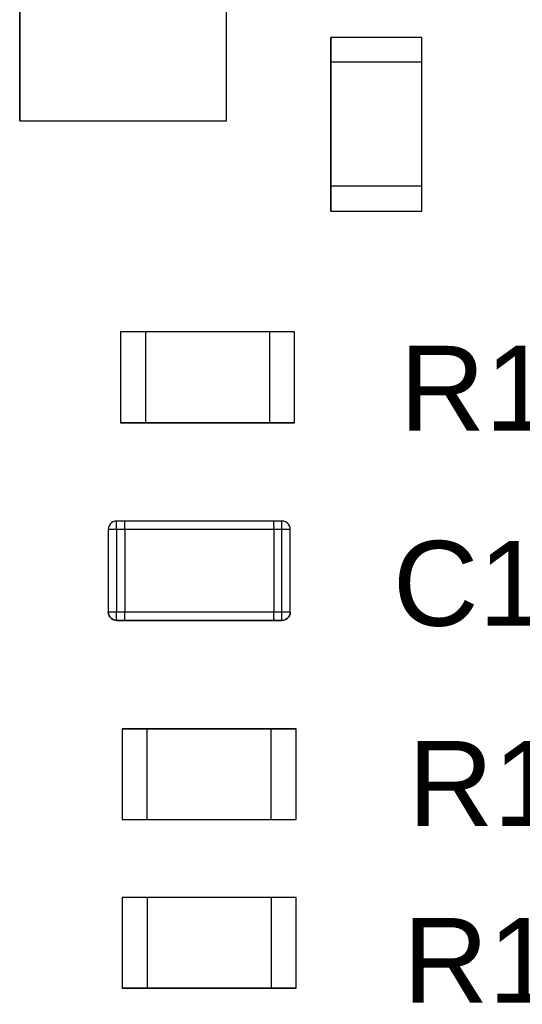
# Model space of a CAD drawing. Header units: inches. Extents: x 0 to 474, y -297 to 0.
# Tile 10 of 256: x 189.54 to 192.58, y -185.68 to -179.73. Entities that reach past the tile are written whole.
import ezdxf

# ---------------------------------------------------------------- set-up
doc = ezdxf.new("R2010")
doc.units = ezdxf.units.IN
doc.header["$MEASUREMENT"] = 0
doc.styles.add('Arial0', font='arial.ttf', dxfattribs={"height": 3.644212})

msp = doc.modelspace()

# ---------------------------------------------------------------- linework, layer by layer
at = {"color": 7, "true_color": 0xffffff}
for p, q in [((189.5448, -178.6398), (189.5448, -180.3398)), ((189.5448, -180.3398), (189.5448, -178.6398)), ((190.7948, -180.3398), (190.7948, -178.6398)), ((190.7948, -180.3398), (190.7948, -178.6398)), ((191.9748, -179.8348), (191.4248, -179.8348)), ((191.4248, -179.8348), (191.4248, -179.9848)), ((191.4248, -179.9848), (191.4248, -179.8348)), ((191.9748, -179.8348), (191.4248, -179.8348)), ((191.9748, -179.9848), (191.9748, -179.8348)), ((191.9748, -179.9848), (191.9748, -179.8348)), ((191.4248, -179.9848), (191.4248, -180.7348)), ((191.4248, -180.7348), (191.4248, -179.9848)), ((191.9748, -179.9848), (191.4248, -179.9848)), ((191.4248, -180.7348), (191.4248, -179.9848)), ((191.9748, -179.9848), (191.4248, -179.9848)), ((191.9748, -180.7348), (191.9748, -179.9848)), ((191.9748, -180.7348), (191.9748, -179.9848)), ((191.9748, -180.7348), (191.9748, -179.9848)), ((189.5448, -180.3398), (190.7948, -180.3398)), ((189.5448, -180.3398), (190.7948, -180.3398)), ((191.4248, -180.7348), (191.4248, -180.8848)), ((191.4248, -180.8848), (191.4248, -180.7348)), ((191.9748, -180.7348), (191.4248, -180.7348)), ((191.9748, -180.7348), (191.4248, -180.7348)), ((191.9748, -180.8848), (191.9748, -180.7348)), ((191.9748, -180.8848), (191.9748, -180.7348)), ((191.4248, -180.8848), (191.9748, -180.8848)), ((191.4248, -180.8848), (191.9748, -180.8848)), ((190.3048, -181.6148), (190.1548, -181.6148)), ((190.1548, -181.6148), (190.1548, -182.1648)), ((190.3048, -181.6148), (190.1548, -181.6148)), ((190.1548, -181.6148), (190.1548, -182.1648)), ((191.0548, -181.6148), (190.3048, -181.6148)), ((191.0548, -181.6148), (190.3048, -181.6148)), ((190.3048, -181.6148), (190.3048, -182.1648)), ((191.0548, -181.6148), (190.3048, -181.6148)), ((190.3048, -181.6148), (190.3048, -182.1648)), ((191.2048, -181.6148), (191.0548, -181.6148)), ((191.0548, -181.6148), (191.0548, -182.1648)), ((191.2048, -181.6148), (191.0548, -181.6148)), ((191.0548, -181.6148), (191.0548, -182.1648)), ((191.2048, -182.1648), (191.2048, -181.6148)), ((191.2048, -182.1648), (191.2048, -181.6148)), ((190.1548, -182.1648), (190.3048, -182.1648)), ((190.3048, -182.1648), (190.1548, -182.1648)), ((190.3048, -182.1648), (191.0548, -182.1648)), ((191.0548, -182.1648), (190.3048, -182.1648)), ((191.0548, -182.1648), (190.3048, -182.1648)), ((191.0548, -182.1648), (191.2048, -182.1648)), ((191.2048, -182.1648), (191.0548, -182.1648)), ((190.0848, -182.7878), (190.0808, -182.7988)), ((190.0848, -182.7878), (190.0808, -182.7988)), ((190.0908, -182.7788), (190.0848, -182.7878)), ((190.0908, -182.7788), (190.0848, -182.7878)), ((190.0988, -182.7708), (190.0908, -182.7788)), ((190.0988, -182.7708), (190.0908, -182.7788)), ((190.1078, -182.7648), (190.0988, -182.7708)), ((190.1078, -182.7648), (190.0988, -182.7708)), ((190.1188, -182.7608), (190.1078, -182.7648)), ((190.1188, -182.7608), (190.1078, -182.7648)), ((190.1298, -182.7598), (190.1188, -182.7608)), ((190.1298, -182.7608), (190.1188, -182.7608)), ((190.1798, -182.7598), (190.1298, -182.7598)), ((190.1298, -182.7598), (190.1298, -182.7608)), ((190.1798, -182.7598), (190.1298, -182.7598)), ((190.1298, -182.7608), (190.1298, -182.7598)), ((190.1298, -182.7648), (190.1298, -182.7608)), ((190.1298, -182.7708), (190.1298, -182.7648)), ((190.1298, -182.7788), (190.1298, -182.7708)), ((190.1298, -182.7878), (190.1298, -182.7788)), ((190.1298, -182.7988), (190.1298, -182.7878)), ((191.0798, -182.7598), (190.1798, -182.7598)), ((190.1798, -182.7608), (190.1798, -182.7598)), ((190.1798, -182.7608), (190.1798, -182.7598)), ((191.0798, -182.7598), (190.1798, -182.7598)), ((190.1798, -182.7648), (190.1798, -182.7608)), ((190.1798, -182.7648), (190.1798, -182.7608)), ((190.1798, -182.7708), (190.1798, -182.7648)), ((190.1798, -182.7708), (190.1798, -182.7648)), ((190.1798, -182.7788), (190.1798, -182.7708)), ((190.1798, -182.7788), (190.1798, -182.7708)), ((190.1798, -182.7878), (190.1798, -182.7788)), ((190.1798, -182.7878), (190.1798, -182.7788)), ((190.1798, -182.7988), (190.1798, -182.7878)), ((190.1798, -182.7988), (190.1798, -182.7878)), ((191.1298, -182.7598), (191.0798, -182.7598)), ((191.0798, -182.7608), (191.0798, -182.7598)), ((191.1298, -182.7598), (191.0798, -182.7598)), ((191.0798, -182.7608), (191.0798, -182.7598)), ((191.0798, -182.7648), (191.0798, -182.7608)), ((191.0798, -182.7648), (191.0798, -182.7608)), ((191.0798, -182.7708), (191.0798, -182.7648)), ((191.0798, -182.7708), (191.0798, -182.7648)), ((191.0798, -182.7788), (191.0798, -182.7708)), ((191.0798, -182.7788), (191.0798, -182.7708)), ((191.0798, -182.7878), (191.0798, -182.7788)), ((191.0798, -182.7878), (191.0798, -182.7788)), ((191.0798, -182.7878), (191.0798, -182.7988)), ((191.0798, -182.7878), (191.0798, -182.7988)), ((191.1408, -182.7608), (191.1298, -182.7598)), ((191.1408, -182.7608), (191.1298, -182.7598)), ((191.1298, -182.7608), (191.1298, -182.7598)), ((191.1298, -182.7648), (191.1298, -182.7608)), ((191.1298, -182.7708), (191.1298, -182.7648)), ((191.1298, -182.7788), (191.1298, -182.7708)), ((191.1298, -182.7878), (191.1298, -182.7788)), ((191.1298, -182.7988), (191.1298, -182.7878)), ((191.1518, -182.7648), (191.1408, -182.7608)), ((191.1518, -182.7648), (191.1408, -182.7608)), ((191.1608, -182.7708), (191.1518, -182.7648)), ((191.1608, -182.7708), (191.1518, -182.7648)), ((191.1688, -182.7788), (191.1608, -182.7708)), ((191.1688, -182.7788), (191.1608, -182.7708)), ((191.1748, -182.7878), (191.1688, -182.7788)), ((191.1748, -182.7878), (191.1688, -182.7788)), ((191.1788, -182.7988), (191.1748, -182.7878)), ((191.1788, -182.7988), (191.1748, -182.7878)), ((190.0808, -182.7988), (190.0798, -182.8098)), ((190.0808, -182.7988), (190.0798, -182.8098)), ((190.0798, -182.8098), (190.0798, -183.3098)), ((190.0798, -182.8098), (190.0798, -183.3098)), ((190.0808, -182.8098), (190.0798, -182.8098)), ((190.0848, -182.8098), (190.0808, -182.8098)), ((190.0908, -182.8098), (190.0848, -182.8098)), ((190.0988, -182.8098), (190.0908, -182.8098)), ((190.1078, -182.8098), (190.0988, -182.8098)), ((190.1188, -182.8098), (190.1078, -182.8098)), ((190.1298, -182.8098), (190.1188, -182.8098)), ((190.1298, -182.8098), (190.1298, -182.7988)), ((190.1298, -182.8098), (190.1298, -183.3098)), ((190.1798, -182.8098), (190.1298, -182.8098)), ((190.1798, -182.8098), (190.1798, -182.7988)), ((190.1798, -182.8098), (190.1798, -182.7988)), ((190.1798, -182.8098), (190.1798, -183.3098)), ((190.1798, -182.8098), (190.1798, -183.3098)), ((191.0798, -182.8098), (190.1798, -182.8098)), ((191.0798, -182.8098), (191.0798, -182.7988)), ((191.0798, -182.8098), (191.0798, -182.7988)), ((191.0798, -182.8098), (191.0798, -183.3098)), ((191.0798, -182.8098), (191.0798, -183.3098)), ((191.1298, -182.8098), (191.0798, -182.8098)), ((191.1298, -182.8098), (191.1298, -182.7988)), ((191.1298, -183.3098), (191.1298, -182.8098)), ((191.1408, -182.8098), (191.1298, -182.8098)), ((191.1518, -182.8098), (191.1408, -182.8098)), ((191.1608, -182.8098), (191.1518, -182.8098)), ((191.1688, -182.8098), (191.1608, -182.8098)), ((191.1748, -182.8098), (191.1688, -182.8098)), ((191.1788, -182.8098), (191.1748, -182.8098)), ((191.1798, -182.8098), (191.1788, -182.7988)), ((191.1798, -182.8098), (191.1788, -182.7988)), ((191.1798, -182.8098), (191.1788, -182.8098)), ((191.1798, -183.3098), (191.1798, -182.8098)), ((191.1798, -183.3098), (191.1798, -182.8098)), ((190.0798, -183.3098), (190.0808, -183.3208)), ((190.0808, -183.3208), (190.0798, -183.3098)), ((190.0808, -183.3098), (190.0798, -183.3098)), ((190.0848, -183.3098), (190.0808, -183.3098)), ((190.0808, -183.3208), (190.0848, -183.3318)), ((190.0848, -183.3318), (190.0808, -183.3208)), ((190.0908, -183.3098), (190.0848, -183.3098)), ((190.0988, -183.3098), (190.0908, -183.3098)), ((190.1078, -183.3098), (190.0988, -183.3098)), ((190.1188, -183.3098), (190.1078, -183.3098)), ((190.1298, -183.3098), (190.1188, -183.3098)), ((190.1298, -183.3208), (190.1298, -183.3098)), ((190.1798, -183.3098), (190.1298, -183.3098)), ((190.1298, -183.3318), (190.1298, -183.3208)), ((190.1798, -183.3208), (190.1798, -183.3098)), ((190.1798, -183.3208), (190.1798, -183.3098)), ((191.0798, -183.3098), (190.1798, -183.3098)), ((190.1798, -183.3318), (190.1798, -183.3208)), ((190.1798, -183.3318), (190.1798, -183.3208)), ((191.0798, -183.3208), (191.0798, -183.3098)), ((191.0798, -183.3208), (191.0798, -183.3098)), ((191.1298, -183.3098), (191.0798, -183.3098)), ((191.0798, -183.3318), (191.0798, -183.3208)), ((191.0798, -183.3318), (191.0798, -183.3208)), ((191.1298, -183.3208), (191.1298, -183.3098)), ((191.1408, -183.3098), (191.1298, -183.3098)), ((191.1298, -183.3318), (191.1298, -183.3208)), ((191.1518, -183.3098), (191.1408, -183.3098)), ((191.1608, -183.3098), (191.1518, -183.3098)), ((191.1688, -183.3098), (191.1608, -183.3098)), ((191.1748, -183.3098), (191.1688, -183.3098)), ((191.1788, -183.3098), (191.1748, -183.3098)), ((191.1748, -183.3318), (191.1788, -183.3208)), ((191.1788, -183.3208), (191.1748, -183.3318)), ((191.1788, -183.3208), (191.1798, -183.3098)), ((191.1798, -183.3098), (191.1788, -183.3208)), ((191.1798, -183.3098), (191.1788, -183.3098)), ((190.0848, -183.3318), (190.0908, -183.3408)), ((190.0908, -183.3408), (190.0848, -183.3318)), ((190.0908, -183.3408), (190.0988, -183.3488)), ((190.0988, -183.3488), (190.0908, -183.3408)), ((190.0988, -183.3488), (190.1078, -183.3548)), ((190.1078, -183.3548), (190.0988, -183.3488)), ((190.1078, -183.3548), (190.1188, -183.3588)), ((190.1188, -183.3588), (190.1078, -183.3548)), ((190.1188, -183.3588), (190.1298, -183.3588)), ((190.1298, -183.3598), (190.1188, -183.3588)), ((190.1298, -183.3408), (190.1298, -183.3318)), ((190.1298, -183.3488), (190.1298, -183.3408)), ((190.1298, -183.3548), (190.1298, -183.3488)), ((190.1298, -183.3588), (190.1298, -183.3548)), ((190.1298, -183.3588), (190.1298, -183.3598)), ((190.1298, -183.3598), (190.1298, -183.3588)), ((190.1298, -183.3598), (190.1798, -183.3598)), ((190.1798, -183.3598), (190.1298, -183.3598)), ((190.1798, -183.3408), (190.1798, -183.3318)), ((190.1798, -183.3408), (190.1798, -183.3318)), ((190.1798, -183.3488), (190.1798, -183.3408)), ((190.1798, -183.3488), (190.1798, -183.3408)), ((190.1798, -183.3548), (190.1798, -183.3488)), ((190.1798, -183.3548), (190.1798, -183.3488)), ((190.1798, -183.3588), (190.1798, -183.3548)), ((190.1798, -183.3588), (190.1798, -183.3548)), ((190.1798, -183.3598), (190.1798, -183.3588)), ((190.1798, -183.3598), (190.1798, -183.3588)), ((190.1798, -183.3598), (191.0798, -183.3598)), ((191.0798, -183.3598), (190.1798, -183.3598)), ((191.0798, -183.3408), (191.0798, -183.3318)), ((191.0798, -183.3408), (191.0798, -183.3318)), ((191.0798, -183.3488), (191.0798, -183.3408)), ((191.0798, -183.3488), (191.0798, -183.3408)), ((191.0798, -183.3488), (191.0798, -183.3548)), ((191.0798, -183.3488), (191.0798, -183.3548)), ((191.0798, -183.3588), (191.0798, -183.3548)), ((191.0798, -183.3588), (191.0798, -183.3548)), ((191.0798, -183.3598), (191.0798, -183.3588)), ((191.0798, -183.3598), (191.0798, -183.3588)), ((191.0798, -183.3598), (191.1298, -183.3598)), ((191.1298, -183.3598), (191.0798, -183.3598)), ((191.1298, -183.3408), (191.1298, -183.3318)), ((191.1298, -183.3488), (191.1298, -183.3408)), ((191.1298, -183.3548), (191.1298, -183.3488)), ((191.1298, -183.3588), (191.1298, -183.3548)), ((191.1298, -183.3598), (191.1408, -183.3588)), ((191.1408, -183.3588), (191.1298, -183.3598)), ((191.1298, -183.3598), (191.1298, -183.3588)), ((191.1408, -183.3588), (191.1518, -183.3548)), ((191.1518, -183.3548), (191.1408, -183.3588)), ((191.1518, -183.3548), (191.1608, -183.3488)), ((191.1608, -183.3488), (191.1518, -183.3548)), ((191.1608, -183.3488), (191.1688, -183.3408)), ((191.1688, -183.3408), (191.1608, -183.3488)), ((191.1688, -183.3408), (191.1748, -183.3318)), ((191.1748, -183.3318), (191.1688, -183.3408)), ((190.1648, -184.0148), (190.1648, -184.5648)), ((190.3148, -184.0148), (190.1648, -184.0148)), ((190.1648, -184.0148), (190.3148, -184.0148)), ((190.1648, -184.0148), (190.1648, -184.5648)), ((191.0648, -184.0148), (190.3148, -184.0148)), ((190.3148, -184.0148), (191.0648, -184.0148)), ((190.3148, -184.5648), (190.3148, -184.0148)), ((190.3148, -184.0148), (191.0648, -184.0148)), ((190.3148, -184.5648), (190.3148, -184.0148)), ((191.2148, -184.0148), (191.0648, -184.0148)), ((191.0648, -184.5648), (191.0648, -184.0148)), ((191.0648, -184.0148), (191.2148, -184.0148)), ((191.0648, -184.5648), (191.0648, -184.0148)), ((191.2148, -184.5648), (191.2148, -184.0148)), ((191.2148, -184.5648), (191.2148, -184.0148)), ((190.1648, -184.5648), (190.3148, -184.5648)), ((190.1648, -184.5648), (190.3148, -184.5648)), ((190.3148, -184.5648), (191.0648, -184.5648)), ((190.3148, -184.5648), (191.0648, -184.5648)), ((190.3148, -184.5648), (191.0648, -184.5648)), ((191.0648, -184.5648), (191.2148, -184.5648)), ((191.0648, -184.5648), (191.2148, -184.5648)), ((190.3148, -185.0348), (190.1648, -185.0348)), ((190.1648, -185.0348), (190.1648, -185.5848)), ((190.3148, -185.0348), (190.1648, -185.0348)), ((190.1648, -185.0348), (190.1648, -185.5848)), ((191.0648, -185.0348), (190.3148, -185.0348)), ((191.0648, -185.0348), (190.3148, -185.0348)), ((190.3148, -185.0348), (190.3148, -185.5848)), ((191.0648, -185.0348), (190.3148, -185.0348)), ((190.3148, -185.0348), (190.3148, -185.5848)), ((191.2148, -185.0348), (191.0648, -185.0348)), ((191.0648, -185.0348), (191.0648, -185.5848)), ((191.2148, -185.0348), (191.0648, -185.0348)), ((191.0648, -185.0348), (191.0648, -185.5848)), ((191.2148, -185.5848), (191.2148, -185.0348)), ((191.2148, -185.5848), (191.2148, -185.0348)), ((190.1648, -185.5848), (190.3148, -185.5848)), ((190.3148, -185.5848), (190.1648, -185.5848)), ((190.3148, -185.5848), (191.0648, -185.5848)), ((191.0648, -185.5848), (190.3148, -185.5848)), ((191.0648, -185.5848), (190.3148, -185.5848)), ((191.0648, -185.5848), (191.2148, -185.5848)), ((191.2148, -185.5848), (191.0648, -185.5848))]:
    msp.add_line(p, q, dxfattribs=at)
at = {"color": 18, "true_color": 0x000000}
for p, q in [((189.5448, -178.6398), (189.5448, -180.3398)), ((189.5448, -180.3398), (189.5448, -178.6398)), ((190.7948, -180.3398), (190.7948, -178.6398)), ((190.7948, -180.3398), (190.7948, -178.6398)), ((191.9748, -179.8348), (191.4248, -179.8348)), ((191.4248, -179.8348), (191.4248, -179.9848)), ((191.4248, -179.9848), (191.4248, -179.8348)), ((191.9748, -179.8348), (191.4248, -179.8348)), ((191.9748, -179.9848), (191.9748, -179.8348)), ((191.9748, -179.9848), (191.9748, -179.8348)), ((191.4248, -179.9848), (191.4248, -180.7348)), ((191.4248, -180.7348), (191.4248, -179.9848)), ((191.9748, -179.9848), (191.4248, -179.9848)), ((191.4248, -180.7348), (191.4248, -179.9848)), ((191.9748, -179.9848), (191.4248, -179.9848)), ((191.9748, -180.7348), (191.9748, -179.9848)), ((191.9748, -180.7348), (191.9748, -179.9848)), ((191.9748, -180.7348), (191.9748, -179.9848)), ((189.5448, -180.3398), (190.7948, -180.3398)), ((189.5448, -180.3398), (190.7948, -180.3398)), ((191.4248, -180.7348), (191.4248, -180.8848)), ((191.4248, -180.8848), (191.4248, -180.7348)), ((191.9748, -180.7348), (191.4248, -180.7348)), ((191.9748, -180.7348), (191.4248, -180.7348)), ((191.9748, -180.8848), (191.9748, -180.7348)), ((191.9748, -180.8848), (191.9748, -180.7348)), ((191.4248, -180.8848), (191.9748, -180.8848)), ((191.4248, -180.8848), (191.9748, -180.8848)), ((190.3048, -181.6148), (190.1548, -181.6148)), ((190.1548, -181.6148), (190.1548, -182.1648)), ((190.3048, -181.6148), (190.1548, -181.6148)), ((190.1548, -181.6148), (190.1548, -182.1648)), ((191.0548, -181.6148), (190.3048, -181.6148)), ((191.0548, -181.6148), (190.3048, -181.6148)), ((190.3048, -181.6148), (190.3048, -182.1648)), ((191.0548, -181.6148), (190.3048, -181.6148)), ((190.3048, -181.6148), (190.3048, -182.1648)), ((191.2048, -181.6148), (191.0548, -181.6148)), ((191.0548, -181.6148), (191.0548, -182.1648)), ((191.2048, -181.6148), (191.0548, -181.6148)), ((191.0548, -181.6148), (191.0548, -182.1648)), ((191.2048, -182.1648), (191.2048, -181.6148)), ((191.2048, -182.1648), (191.2048, -181.6148)), ((190.1548, -182.1648), (190.3048, -182.1648)), ((190.3048, -182.1648), (190.1548, -182.1648)), ((190.3048, -182.1648), (191.0548, -182.1648)), ((191.0548, -182.1648), (190.3048, -182.1648)), ((191.0548, -182.1648), (190.3048, -182.1648)), ((191.0548, -182.1648), (191.2048, -182.1648)), ((191.2048, -182.1648), (191.0548, -182.1648)), ((190.0848, -182.7878), (190.0808, -182.7988)), ((190.0848, -182.7878), (190.0808, -182.7988)), ((190.0908, -182.7788), (190.0848, -182.7878)), ((190.0908, -182.7788), (190.0848, -182.7878)), ((190.0988, -182.7708), (190.0908, -182.7788)), ((190.0988, -182.7708), (190.0908, -182.7788)), ((190.1078, -182.7648), (190.0988, -182.7708)), ((190.1078, -182.7648), (190.0988, -182.7708)), ((190.1188, -182.7608), (190.1078, -182.7648)), ((190.1188, -182.7608), (190.1078, -182.7648)), ((190.1298, -182.7598), (190.1188, -182.7608)), ((190.1298, -182.7608), (190.1188, -182.7608)), ((190.1798, -182.7598), (190.1298, -182.7598)), ((190.1298, -182.7598), (190.1298, -182.7608)), ((190.1798, -182.7598), (190.1298, -182.7598)), ((190.1298, -182.7608), (190.1298, -182.7598)), ((190.1298, -182.7648), (190.1298, -182.7608)), ((190.1298, -182.7708), (190.1298, -182.7648)), ((190.1298, -182.7788), (190.1298, -182.7708)), ((190.1298, -182.7878), (190.1298, -182.7788)), ((190.1298, -182.7988), (190.1298, -182.7878)), ((191.0798, -182.7598), (190.1798, -182.7598)), ((190.1798, -182.7608), (190.1798, -182.7598)), ((190.1798, -182.7608), (190.1798, -182.7598)), ((191.0798, -182.7598), (190.1798, -182.7598)), ((190.1798, -182.7648), (190.1798, -182.7608)), ((190.1798, -182.7648), (190.1798, -182.7608)), ((190.1798, -182.7708), (190.1798, -182.7648)), ((190.1798, -182.7708), (190.1798, -182.7648)), ((190.1798, -182.7788), (190.1798, -182.7708)), ((190.1798, -182.7788), (190.1798, -182.7708)), ((190.1798, -182.7878), (190.1798, -182.7788)), ((190.1798, -182.7878), (190.1798, -182.7788)), ((190.1798, -182.7988), (190.1798, -182.7878)), ((190.1798, -182.7988), (190.1798, -182.7878)), ((191.1298, -182.7598), (191.0798, -182.7598)), ((191.0798, -182.7608), (191.0798, -182.7598)), ((191.1298, -182.7598), (191.0798, -182.7598)), ((191.0798, -182.7608), (191.0798, -182.7598)), ((191.0798, -182.7648), (191.0798, -182.7608)), ((191.0798, -182.7648), (191.0798, -182.7608)), ((191.0798, -182.7708), (191.0798, -182.7648)), ((191.0798, -182.7708), (191.0798, -182.7648)), ((191.0798, -182.7788), (191.0798, -182.7708)), ((191.0798, -182.7788), (191.0798, -182.7708)), ((191.0798, -182.7878), (191.0798, -182.7788)), ((191.0798, -182.7878), (191.0798, -182.7788)), ((191.0798, -182.7878), (191.0798, -182.7988)), ((191.0798, -182.7878), (191.0798, -182.7988)), ((191.1408, -182.7608), (191.1298, -182.7598)), ((191.1408, -182.7608), (191.1298, -182.7598)), ((191.1298, -182.7608), (191.1298, -182.7598)), ((191.1298, -182.7648), (191.1298, -182.7608)), ((191.1298, -182.7708), (191.1298, -182.7648)), ((191.1298, -182.7788), (191.1298, -182.7708)), ((191.1298, -182.7878), (191.1298, -182.7788)), ((191.1298, -182.7988), (191.1298, -182.7878)), ((191.1518, -182.7648), (191.1408, -182.7608)), ((191.1518, -182.7648), (191.1408, -182.7608)), ((191.1608, -182.7708), (191.1518, -182.7648)), ((191.1608, -182.7708), (191.1518, -182.7648)), ((191.1688, -182.7788), (191.1608, -182.7708)), ((191.1688, -182.7788), (191.1608, -182.7708)), ((191.1748, -182.7878), (191.1688, -182.7788)), ((191.1748, -182.7878), (191.1688, -182.7788)), ((191.1788, -182.7988), (191.1748, -182.7878)), ((191.1788, -182.7988), (191.1748, -182.7878)), ((190.0808, -182.7988), (190.0798, -182.8098)), ((190.0808, -182.7988), (190.0798, -182.8098)), ((190.0798, -182.8098), (190.0798, -183.3098)), ((190.0798, -182.8098), (190.0798, -183.3098)), ((190.0808, -182.8098), (190.0798, -182.8098)), ((190.0848, -182.8098), (190.0808, -182.8098)), ((190.0908, -182.8098), (190.0848, -182.8098)), ((190.0988, -182.8098), (190.0908, -182.8098)), ((190.1078, -182.8098), (190.0988, -182.8098)), ((190.1188, -182.8098), (190.1078, -182.8098)), ((190.1298, -182.8098), (190.1188, -182.8098)), ((190.1298, -182.8098), (190.1298, -182.7988)), ((190.1298, -182.8098), (190.1298, -183.3098)), ((190.1798, -182.8098), (190.1298, -182.8098)), ((190.1798, -182.8098), (190.1798, -182.7988)), ((190.1798, -182.8098), (190.1798, -182.7988)), ((190.1798, -182.8098), (190.1798, -183.3098)), ((190.1798, -182.8098), (190.1798, -183.3098)), ((191.0798, -182.8098), (190.1798, -182.8098)), ((191.0798, -182.8098), (191.0798, -182.7988)), ((191.0798, -182.8098), (191.0798, -182.7988)), ((191.0798, -182.8098), (191.0798, -183.3098)), ((191.0798, -182.8098), (191.0798, -183.3098)), ((191.1298, -182.8098), (191.0798, -182.8098)), ((191.1298, -182.8098), (191.1298, -182.7988)), ((191.1298, -183.3098), (191.1298, -182.8098)), ((191.1408, -182.8098), (191.1298, -182.8098)), ((191.1518, -182.8098), (191.1408, -182.8098)), ((191.1608, -182.8098), (191.1518, -182.8098)), ((191.1688, -182.8098), (191.1608, -182.8098)), ((191.1748, -182.8098), (191.1688, -182.8098)), ((191.1788, -182.8098), (191.1748, -182.8098)), ((191.1798, -182.8098), (191.1788, -182.7988)), ((191.1798, -182.8098), (191.1788, -182.7988)), ((191.1798, -182.8098), (191.1788, -182.8098)), ((191.1798, -183.3098), (191.1798, -182.8098)), ((191.1798, -183.3098), (191.1798, -182.8098)), ((190.0798, -183.3098), (190.0808, -183.3208)), ((190.0808, -183.3208), (190.0798, -183.3098)), ((190.0808, -183.3098), (190.0798, -183.3098)), ((190.0848, -183.3098), (190.0808, -183.3098)), ((190.0808, -183.3208), (190.0848, -183.3318)), ((190.0848, -183.3318), (190.0808, -183.3208)), ((190.0908, -183.3098), (190.0848, -183.3098)), ((190.0988, -183.3098), (190.0908, -183.3098)), ((190.1078, -183.3098), (190.0988, -183.3098)), ((190.1188, -183.3098), (190.1078, -183.3098)), ((190.1298, -183.3098), (190.1188, -183.3098)), ((190.1298, -183.3208), (190.1298, -183.3098)), ((190.1798, -183.3098), (190.1298, -183.3098)), ((190.1298, -183.3318), (190.1298, -183.3208)), ((190.1798, -183.3208), (190.1798, -183.3098)), ((190.1798, -183.3208), (190.1798, -183.3098)), ((191.0798, -183.3098), (190.1798, -183.3098)), ((190.1798, -183.3318), (190.1798, -183.3208)), ((190.1798, -183.3318), (190.1798, -183.3208)), ((191.0798, -183.3208), (191.0798, -183.3098)), ((191.0798, -183.3208), (191.0798, -183.3098)), ((191.1298, -183.3098), (191.0798, -183.3098)), ((191.0798, -183.3318), (191.0798, -183.3208)), ((191.0798, -183.3318), (191.0798, -183.3208)), ((191.1298, -183.3208), (191.1298, -183.3098)), ((191.1408, -183.3098), (191.1298, -183.3098)), ((191.1298, -183.3318), (191.1298, -183.3208)), ((191.1518, -183.3098), (191.1408, -183.3098)), ((191.1608, -183.3098), (191.1518, -183.3098)), ((191.1688, -183.3098), (191.1608, -183.3098)), ((191.1748, -183.3098), (191.1688, -183.3098)), ((191.1788, -183.3098), (191.1748, -183.3098)), ((191.1748, -183.3318), (191.1788, -183.3208)), ((191.1788, -183.3208), (191.1748, -183.3318)), ((191.1788, -183.3208), (191.1798, -183.3098)), ((191.1798, -183.3098), (191.1788, -183.3208)), ((191.1798, -183.3098), (191.1788, -183.3098)), ((190.0848, -183.3318), (190.0908, -183.3408)), ((190.0908, -183.3408), (190.0848, -183.3318)), ((190.0908, -183.3408), (190.0988, -183.3488)), ((190.0988, -183.3488), (190.0908, -183.3408)), ((190.0988, -183.3488), (190.1078, -183.3548)), ((190.1078, -183.3548), (190.0988, -183.3488)), ((190.1078, -183.3548), (190.1188, -183.3588)), ((190.1188, -183.3588), (190.1078, -183.3548)), ((190.1188, -183.3588), (190.1298, -183.3588)), ((190.1298, -183.3598), (190.1188, -183.3588)), ((190.1298, -183.3408), (190.1298, -183.3318)), ((190.1298, -183.3488), (190.1298, -183.3408)), ((190.1298, -183.3548), (190.1298, -183.3488)), ((190.1298, -183.3588), (190.1298, -183.3548)), ((190.1298, -183.3588), (190.1298, -183.3598)), ((190.1298, -183.3598), (190.1298, -183.3588)), ((190.1298, -183.3598), (190.1798, -183.3598)), ((190.1798, -183.3598), (190.1298, -183.3598)), ((190.1798, -183.3408), (190.1798, -183.3318)), ((190.1798, -183.3408), (190.1798, -183.3318)), ((190.1798, -183.3488), (190.1798, -183.3408)), ((190.1798, -183.3488), (190.1798, -183.3408)), ((190.1798, -183.3548), (190.1798, -183.3488)), ((190.1798, -183.3548), (190.1798, -183.3488)), ((190.1798, -183.3588), (190.1798, -183.3548)), ((190.1798, -183.3588), (190.1798, -183.3548)), ((190.1798, -183.3598), (190.1798, -183.3588)), ((190.1798, -183.3598), (190.1798, -183.3588)), ((190.1798, -183.3598), (191.0798, -183.3598)), ((191.0798, -183.3598), (190.1798, -183.3598)), ((191.0798, -183.3408), (191.0798, -183.3318)), ((191.0798, -183.3408), (191.0798, -183.3318)), ((191.0798, -183.3488), (191.0798, -183.3408)), ((191.0798, -183.3488), (191.0798, -183.3408)), ((191.0798, -183.3488), (191.0798, -183.3548)), ((191.0798, -183.3488), (191.0798, -183.3548)), ((191.0798, -183.3588), (191.0798, -183.3548)), ((191.0798, -183.3588), (191.0798, -183.3548)), ((191.0798, -183.3598), (191.0798, -183.3588)), ((191.0798, -183.3598), (191.0798, -183.3588)), ((191.0798, -183.3598), (191.1298, -183.3598)), ((191.1298, -183.3598), (191.0798, -183.3598)), ((191.1298, -183.3408), (191.1298, -183.3318)), ((191.1298, -183.3488), (191.1298, -183.3408)), ((191.1298, -183.3548), (191.1298, -183.3488)), ((191.1298, -183.3588), (191.1298, -183.3548)), ((191.1298, -183.3598), (191.1408, -183.3588)), ((191.1408, -183.3588), (191.1298, -183.3598)), ((191.1298, -183.3598), (191.1298, -183.3588)), ((191.1408, -183.3588), (191.1518, -183.3548)), ((191.1518, -183.3548), (191.1408, -183.3588)), ((191.1518, -183.3548), (191.1608, -183.3488)), ((191.1608, -183.3488), (191.1518, -183.3548)), ((191.1608, -183.3488), (191.1688, -183.3408)), ((191.1688, -183.3408), (191.1608, -183.3488)), ((191.1688, -183.3408), (191.1748, -183.3318)), ((191.1748, -183.3318), (191.1688, -183.3408)), ((190.1648, -184.0148), (190.1648, -184.5648)), ((190.3148, -184.0148), (190.1648, -184.0148)), ((190.1648, -184.0148), (190.3148, -184.0148)), ((190.1648, -184.0148), (190.1648, -184.5648)), ((191.0648, -184.0148), (190.3148, -184.0148)), ((190.3148, -184.0148), (191.0648, -184.0148)), ((190.3148, -184.5648), (190.3148, -184.0148)), ((190.3148, -184.0148), (191.0648, -184.0148)), ((190.3148, -184.5648), (190.3148, -184.0148)), ((191.2148, -184.0148), (191.0648, -184.0148)), ((191.0648, -184.5648), (191.0648, -184.0148)), ((191.0648, -184.0148), (191.2148, -184.0148)), ((191.0648, -184.5648), (191.0648, -184.0148)), ((191.2148, -184.5648), (191.2148, -184.0148)), ((191.2148, -184.5648), (191.2148, -184.0148)), ((190.1648, -184.5648), (190.3148, -184.5648)), ((190.1648, -184.5648), (190.3148, -184.5648)), ((190.3148, -184.5648), (191.0648, -184.5648)), ((190.3148, -184.5648), (191.0648, -184.5648)), ((190.3148, -184.5648), (191.0648, -184.5648)), ((191.0648, -184.5648), (191.2148, -184.5648)), ((191.0648, -184.5648), (191.2148, -184.5648)), ((190.3148, -185.0348), (190.1648, -185.0348)), ((190.1648, -185.0348), (190.1648, -185.5848)), ((190.3148, -185.0348), (190.1648, -185.0348)), ((190.1648, -185.0348), (190.1648, -185.5848)), ((191.0648, -185.0348), (190.3148, -185.0348)), ((191.0648, -185.0348), (190.3148, -185.0348)), ((190.3148, -185.0348), (190.3148, -185.5848)), ((191.0648, -185.0348), (190.3148, -185.0348)), ((190.3148, -185.0348), (190.3148, -185.5848)), ((191.2148, -185.0348), (191.0648, -185.0348)), ((191.0648, -185.0348), (191.0648, -185.5848)), ((191.2148, -185.0348), (191.0648, -185.0348)), ((191.0648, -185.0348), (191.0648, -185.5848)), ((191.2148, -185.5848), (191.2148, -185.0348)), ((191.2148, -185.5848), (191.2148, -185.0348)), ((190.1648, -185.5848), (190.3148, -185.5848)), ((190.3148, -185.5848), (190.1648, -185.5848)), ((190.3148, -185.5848), (191.0648, -185.5848)), ((191.0648, -185.5848), (190.3148, -185.5848)), ((191.0648, -185.5848), (190.3148, -185.5848)), ((191.0648, -185.5848), (191.2148, -185.5848)), ((191.2148, -185.5848), (191.0648, -185.5848))]:
    msp.add_line(p, q, dxfattribs=at)

# ---------------------------------------------------------------- texts
at = {"color": 18, "true_color": 0x000000, "style": 'Arial0'}
for s, p in [('R1335', (191.8402, -182.2124)), ('C1307', (191.8002, -183.3924)), ('R1339', (191.8902, -184.6024)), ('R1338', (191.8602, -185.6724))]:
    msp.add_text(s, height=0.51293, dxfattribs=at).set_placement(p)

doc.saveas('drawing.dxf')
